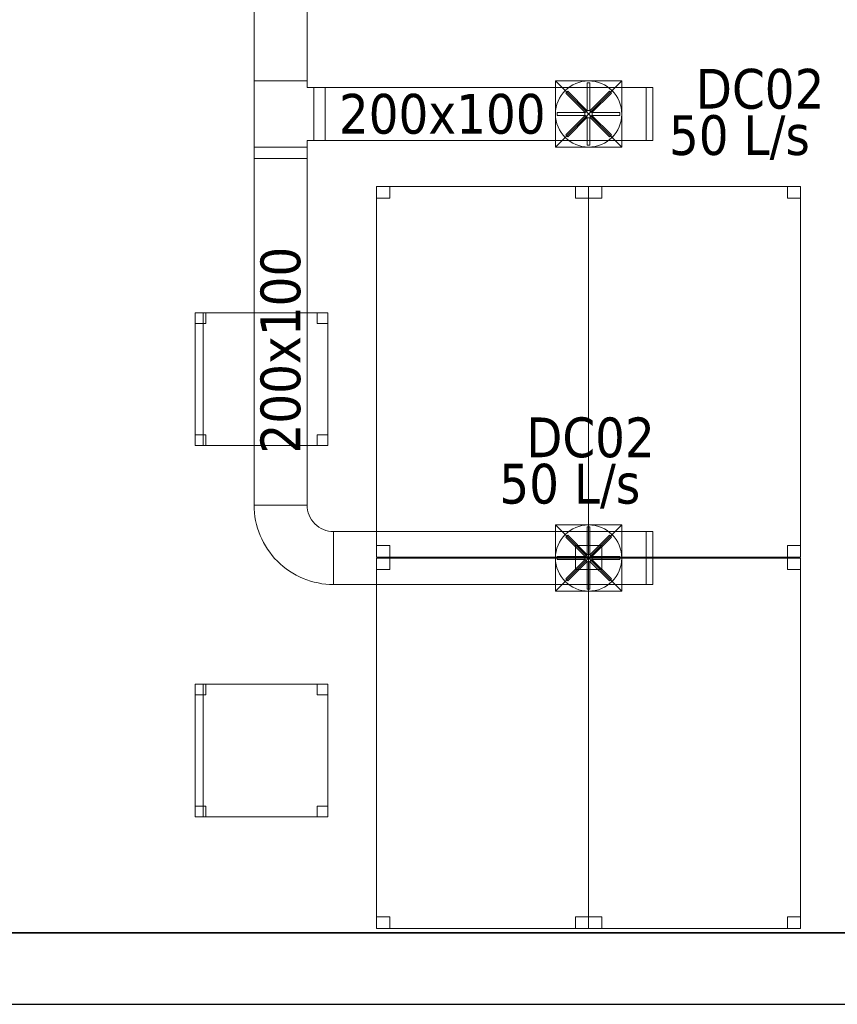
# Model space of a CAD drawing. Header units: metres. Extents: x 397.7 to 427.5, y 12.7 to 28.4.
# Tile 44 of 137: x 411.4 to 414.5, y 12.8 to 16.6. Entities that reach past the tile are written whole.
import ezdxf

# ---------------------------------------------------------------- set-up
doc = ezdxf.new("R2010")
doc.units = ezdxf.units.M
doc.layers.add('01_SUELOS', color=7, linetype='Continuous', lineweight=25, true_color=0x007f00)
for name, color, linetype, lineweight in [('02_MOBILIARIO', 7, 'Continuous', 18), ('A-DETL-____-MBND', 7, 'Continuous', 18), ('A-DETL-GENF-OTLN', 7, 'Continuous', 18), ('A-WALL-____-MCUT', 7, 'Continuous', 25), ('A-WALL-____-OTLN', 7, 'Continuous', 25), ('M-HVAC-CDFF-IDEN', 7, 'Continuous', 30), ('M-HVAC-DUCT-IDEN', 7, 'Continuous', 30), ('M-HVAC-DUCT-OTLN', 7, 'Continuous', 18)]:
    doc.layers.add(name, color=color, linetype=linetype, lineweight=lineweight)
doc.styles.add('Tahoma_2', font='tahoma.ttf', dxfattribs={"height": 0.15})

# ---------------------------------------------------------------- blocks, each defined once
blk = doc.blocks.new('Family - Cadira d_Oficina_P3-156380-06_CLI_AIRE_P3')
at = {"layer": 'A-DETL-____-MBND', "color": 253, "true_color": 0xaaaaaa}
for p, q in [((0, 0), (0, 0.5)), ((0, 0.5), (0.03, 0.5)), ((0.03, 0.5), (0, 0.5)), ((0, 0.5), (0, 0)), ((0, 0.46), (0, 0.5)), ((0, 0.5), (0.04, 0.5)), ((0.04, 0.5), (0, 0.5)), ((0, 0.5), (0, 0.46)), ((0, 0.5), (0.5, 0.5)), ((0, 0), (0, 0.5)), ((0.5, 0.5), (0, 0.5)), ((0, 0.5), (0, 0)), ((0.03, 0.5), (0.03, 0)), ((0.03, 0), (0.03, 0.5)), ((0.04, 0.5), (0.04, 0.46)), ((0.04, 0.46), (0.04, 0.5)), ((0.46, 0.46), (0.46, 0.5)), ((0.46, 0.5), (0.5, 0.5)), ((0.5, 0.5), (0.46, 0.5)), ((0.46, 0.5), (0.46, 0.46)), ((0.5, 0.5), (0.5, 0.46)), ((0.5, 0.46), (0.5, 0.5)), ((0.5, 0.5), (0.5, 0)), ((0.5, 0), (0.5, 0.5)), ((0.04, 0.46), (0, 0.46)), ((0, 0.46), (0.04, 0.46)), ((0.5, 0.46), (0.46, 0.46)), ((0.46, 0.46), (0.5, 0.46)), ((0, 0), (0, 0.04)), ((0, 0.04), (0.04, 0.04)), ((0.04, 0.04), (0, 0.04)), ((0, 0.04), (0, 0)), ((0.04, 0.04), (0.04, 0)), ((0.04, 0), (0.04, 0.04)), ((0.46, 0), (0.46, 0.04)), ((0.46, 0.04), (0.5, 0.04)), ((0.5, 0.04), (0.46, 0.04)), ((0.46, 0.04), (0.46, 0)), ((0.5, 0.04), (0.5, 0)), ((0.5, 0), (0.5, 0.04)), ((0.03, 0), (0, 0)), ((0, 0), (0.03, 0)), ((0.04, 0), (0, 0)), ((0.5, 0), (0, 0)), ((0, 0), (0.5, 0)), ((0.5, 0), (0.46, 0)), ((0.46, 0), (0.5, 0)), ((0, 0), (0.04, 0))]:
    blk.add_line(p, q, dxfattribs=at)
blk = doc.blocks.new('Family - Taula 140X80_P3-156382-06_CLI_AIRE_P3')
at = {"layer": 'A-DETL-____-MBND', "color": 253, "true_color": 0xaaaaaa}
for p, q in [((0, 1.3536), (0, 1.3973)), ((0, 1.3973), (0.05, 1.3973)), ((0.05, 1.3973), (0, 1.3973)), ((0, 1.3973), (0, 1.3536)), ((0, 0), (0, 1.3973)), ((0, 1.3973), (0.8001, 1.3973)), ((0.8001, 1.3973), (0, 1.3973)), ((0, 1.3973), (0, 0)), ((0.05, 1.3973), (0.05, 1.3536)), ((0.05, 1.3536), (0.05, 1.3973)), ((0.7501, 1.3536), (0.7501, 1.3973)), ((0.7501, 1.3973), (0.8001, 1.3973)), ((0.8001, 1.3973), (0.7501, 1.3973)), ((0.7501, 1.3973), (0.7501, 1.3536)), ((0.8001, 1.3973), (0.8001, 0)), ((0.8001, 0), (0.8001, 1.3973)), ((0.8001, 1.3973), (0.8001, 1.3536)), ((0.8001, 1.3536), (0.8001, 1.3973)), ((0.05, 1.3536), (0, 1.3536)), ((0, 1.3536), (0.05, 1.3536)), ((0.8001, 1.3536), (0.7501, 1.3536)), ((0.7501, 1.3536), (0.8001, 1.3536)), ((0, 0), (0, 0.0438)), ((0, 0.0438), (0.05, 0.0438)), ((0.05, 0.0438), (0, 0.0438)), ((0, 0.0438), (0, 0)), ((0.05, 0.0438), (0.05, 0)), ((0.05, 0), (0.05, 0.0438)), ((0.7501, 0), (0.7501, 0.0438)), ((0.7501, 0.0438), (0.8001, 0.0438)), ((0.8001, 0.0438), (0.7501, 0.0438)), ((0.7501, 0.0438), (0.7501, 0)), ((0.8001, 0.0438), (0.8001, 0)), ((0.8001, 0), (0.8001, 0.0438)), ((0.7501, 0), (0.8001, 0)), ((0.05, 0), (0, 0)), ((0, 0), (0.05, 0)), ((0.8001, 0), (0, 0)), ((0, 0), (0.8001, 0)), ((0.8001, 0), (0.7501, 0))]:
    blk.add_line(p, q, dxfattribs=at)
blk = doc.blocks.new('Family - Paviment P3-156431-06_CLI_AIRE_P3')
at = {"layer": '01_SUELOS', "color": 9, "true_color": 0xaad4aa}
for p, q in [((0, 0), (25.4182, 0)), ((25.4182, 0), (0, 0))]:
    blk.add_line(p, q, dxfattribs=at)
blk = doc.blocks.new('Family - Taula 140X80_P3-156515-06_CLI_AIRE_P3')
at = {"layer": 'A-DETL-____-MBND', "color": 253, "true_color": 0xaaaaaa}
for p, q in [((0, 1.3536), (0, 1.3973)), ((0, 1.3973), (0.05, 1.3973)), ((0.05, 1.3973), (0, 1.3973)), ((0, 1.3973), (0, 1.3536)), ((0, 0), (0, 1.3973)), ((0, 1.3973), (0.8001, 1.3973)), ((0.8001, 1.3973), (0, 1.3973)), ((0, 1.3973), (0, 0)), ((0.05, 1.3973), (0.05, 1.3536)), ((0.05, 1.3536), (0.05, 1.3973)), ((0.7501, 1.3536), (0.7501, 1.3973)), ((0.7501, 1.3973), (0.8001, 1.3973)), ((0.8001, 1.3973), (0.7501, 1.3973)), ((0.7501, 1.3973), (0.7501, 1.3536)), ((0.8001, 1.3973), (0.8001, 1.3536)), ((0.8001, 1.3536), (0.8001, 1.3973)), ((0.8001, 1.3973), (0.8001, 0)), ((0.8001, 0), (0.8001, 1.3973)), ((0.05, 1.3536), (0, 1.3536)), ((0, 1.3536), (0.05, 1.3536)), ((0.8001, 1.3536), (0.7501, 1.3536)), ((0.7501, 1.3536), (0.8001, 1.3536)), ((0, 0), (0, 0.0438)), ((0, 0.0438), (0.05, 0.0438)), ((0.05, 0.0438), (0, 0.0438)), ((0, 0.0438), (0, 0)), ((0.05, 0.0438), (0.05, 0)), ((0.05, 0), (0.05, 0.0438)), ((0.7501, 0), (0.7501, 0.0438)), ((0.7501, 0.0438), (0.8001, 0.0438)), ((0.8001, 0.0438), (0.7501, 0.0438)), ((0.7501, 0.0438), (0.7501, 0)), ((0.8001, 0.0438), (0.8001, 0)), ((0.8001, 0), (0.8001, 0.0438)), ((0.7501, 0), (0.8001, 0)), ((0.05, 0), (0, 0)), ((0, 0), (0.05, 0)), ((0.8001, 0), (0, 0)), ((0, 0), (0.8001, 0)), ((0.8001, 0), (0.7501, 0))]:
    blk.add_line(p, q, dxfattribs=at)
blk = doc.blocks.new('Family - Taula 140X80_P3-156555-06_CLI_AIRE_P3')
at = {"layer": 'A-DETL-____-MBND', "color": 253, "true_color": 0xaaaaaa}
for p, q in [((0, 1.3973), (0.8001, 1.3973)), ((0, 0), (0, 1.3973)), ((0.8001, 1.3973), (0, 1.3973)), ((0, 1.3973), (0, 0)), ((0, 1.3973), (0.05, 1.3973)), ((0, 1.3536), (0, 1.3973)), ((0.05, 1.3973), (0, 1.3973)), ((0, 1.3973), (0, 1.3536)), ((0.05, 1.3973), (0.05, 1.3536)), ((0.05, 1.3536), (0.05, 1.3973)), ((0.7501, 1.3973), (0.8001, 1.3973)), ((0.7501, 1.3536), (0.7501, 1.3973)), ((0.8001, 1.3973), (0.7501, 1.3973)), ((0.7501, 1.3973), (0.7501, 1.3536)), ((0.8001, 1.3973), (0.8001, 1.3536)), ((0.8001, 1.3536), (0.8001, 1.3973)), ((0.8001, 1.3973), (0.8001, 0)), ((0.8001, 0), (0.8001, 1.3973)), ((0.05, 1.3536), (0, 1.3536)), ((0, 1.3536), (0.05, 1.3536)), ((0.8001, 1.3536), (0.7501, 1.3536)), ((0.7501, 1.3536), (0.8001, 1.3536)), ((0, 0.0438), (0.05, 0.0438)), ((0, 0), (0, 0.0438)), ((0.05, 0.0438), (0, 0.0438)), ((0, 0.0438), (0, 0)), ((0.05, 0.0438), (0.05, 0)), ((0.05, 0), (0.05, 0.0438)), ((0.7501, 0.0438), (0.8001, 0.0438)), ((0.7501, 0), (0.7501, 0.0438)), ((0.8001, 0.0438), (0.7501, 0.0438)), ((0.7501, 0.0438), (0.7501, 0)), ((0.8001, 0.0438), (0.8001, 0)), ((0.8001, 0), (0.8001, 0.0438)), ((0.8001, 0), (0, 0)), ((0, 0), (0.8001, 0)), ((0, 0), (0.05, 0)), ((0.7501, 0), (0.8001, 0)), ((0.05, 0), (0, 0)), ((0.8001, 0), (0.7501, 0))]:
    blk.add_line(p, q, dxfattribs=at)
blk = doc.blocks.new('Family - Taula 140X80_P3-156560-06_CLI_AIRE_P3')
at = {"layer": 'A-DETL-____-MBND', "color": 253, "true_color": 0xaaaaaa}
for p, q in [((0, 1.3973), (0.05, 1.3973)), ((0, 1.3536), (0, 1.3973)), ((0.05, 1.3973), (0, 1.3973)), ((0, 1.3973), (0, 1.3536)), ((0, 1.3973), (0.8001, 1.3973)), ((0, 0), (0, 1.3973)), ((0.8001, 1.3973), (0, 1.3973)), ((0, 1.3973), (0, 0)), ((0.05, 1.3973), (0.05, 1.3536)), ((0.05, 1.3536), (0.05, 1.3973)), ((0.7501, 1.3973), (0.8001, 1.3973)), ((0.7501, 1.3536), (0.7501, 1.3973)), ((0.8001, 1.3973), (0.7501, 1.3973)), ((0.7501, 1.3973), (0.7501, 1.3536)), ((0.8001, 1.3973), (0.8001, 1.3536)), ((0.8001, 1.3536), (0.8001, 1.3973)), ((0.8001, 1.3973), (0.8001, 0)), ((0.8001, 0), (0.8001, 1.3973)), ((0.05, 1.3536), (0, 1.3536)), ((0, 1.3536), (0.05, 1.3536)), ((0.8001, 1.3536), (0.7501, 1.3536)), ((0.7501, 1.3536), (0.8001, 1.3536)), ((0, 0.0438), (0.05, 0.0438)), ((0, 0), (0, 0.0438)), ((0.05, 0.0438), (0, 0.0438)), ((0, 0.0438), (0, 0)), ((0.05, 0.0438), (0.05, 0)), ((0.05, 0), (0.05, 0.0438)), ((0.7501, 0.0438), (0.8001, 0.0438)), ((0.7501, 0), (0.7501, 0.0438)), ((0.8001, 0.0438), (0.7501, 0.0438)), ((0.7501, 0.0438), (0.7501, 0)), ((0.8001, 0.0438), (0.8001, 0)), ((0.8001, 0), (0.8001, 0.0438)), ((0, 0), (0.05, 0)), ((0.8001, 0), (0, 0)), ((0, 0), (0.8001, 0)), ((0.7501, 0), (0.8001, 0)), ((0.05, 0), (0, 0)), ((0.8001, 0), (0.7501, 0))]:
    blk.add_line(p, q, dxfattribs=at)
blk = doc.blocks.new('Family - Mur P3-156572-06_CLI_AIRE_P3')
at = {"layer": 'A-WALL-____-MCUT', "color": 253, "true_color": 0xaaaaaa}
for p, q in [((25.4717, 0.27), (0.0535, 0.27)), ((0, 0), (25.4157, 0))]:
    blk.add_line(p, q, dxfattribs=at)
at = {"layer": 'A-WALL-____-OTLN', "color": 253, "true_color": 0xaaaaaa}
for p, q in [((25.4717, 0.27), (0.0535, 0.27)), ((0, 0), (25.4157, 0))]:
    blk.add_line(p, q, dxfattribs=at)
at = {"layer": 'A-WALL-____-OTLN', "color": 253, "lineweight": 18, "true_color": 0xaaaaaa}
blk.add_line((0, 0), (25.4157, 0), dxfattribs=at)
blk = doc.blocks.new('Family - Cadira d_Oficina_P3-156647-06_CLI_AIRE_P3')
at = {"layer": 'A-DETL-____-MBND', "color": 253, "true_color": 0xaaaaaa}
for p, q in [((0, 0), (0, 0.5)), ((0, 0.5), (0.03, 0.5)), ((0.03, 0.5), (0, 0.5)), ((0, 0.5), (0, 0)), ((0, 0.46), (0, 0.5)), ((0, 0.5), (0.04, 0.5)), ((0.04, 0.5), (0, 0.5)), ((0, 0.5), (0, 0.46)), ((0, 0.5), (0.5, 0.5)), ((0, 0), (0, 0.5)), ((0.5, 0.5), (0, 0.5)), ((0, 0.5), (0, 0)), ((0.03, 0.5), (0.03, 0)), ((0.03, 0), (0.03, 0.5)), ((0.04, 0.5), (0.04, 0.46)), ((0.04, 0.46), (0.04, 0.5)), ((0.46, 0.46), (0.46, 0.5)), ((0.46, 0.5), (0.5, 0.5)), ((0.5, 0.5), (0.46, 0.5)), ((0.46, 0.5), (0.46, 0.46)), ((0.5, 0.5), (0.5, 0.46)), ((0.5, 0.46), (0.5, 0.5)), ((0.5, 0.5), (0.5, 0)), ((0.5, 0), (0.5, 0.5)), ((0.04, 0.46), (0, 0.46)), ((0, 0.46), (0.04, 0.46)), ((0.5, 0.46), (0.46, 0.46)), ((0.46, 0.46), (0.5, 0.46)), ((0, 0), (0, 0.04)), ((0, 0.04), (0.04, 0.04)), ((0.04, 0.04), (0, 0.04)), ((0, 0.04), (0, 0)), ((0.04, 0.04), (0.04, 0)), ((0.04, 0), (0.04, 0.04)), ((0.46, 0), (0.46, 0.04)), ((0.46, 0.04), (0.5, 0.04)), ((0.5, 0.04), (0.46, 0.04)), ((0.46, 0.04), (0.46, 0)), ((0.5, 0.04), (0.5, 0)), ((0.5, 0), (0.5, 0.04)), ((0.03, 0), (0, 0)), ((0, 0), (0.03, 0)), ((0.04, 0), (0, 0)), ((0.5, 0), (0, 0)), ((0, 0), (0.5, 0)), ((0.5, 0), (0.46, 0)), ((0.46, 0), (0.5, 0)), ((0, 0), (0.04, 0))]:
    blk.add_line(p, q, dxfattribs=at)
blk = doc.blocks.new('LONDR55-XX_ZZ-ARQ-CAA-M3D-Londres55_ifc-1-06_CLI_AIRE_P3')
at = {"layer": '01_SUELOS', "color": 253, "lineweight": 18, "true_color": 0xaaaaaa}
blk.add_blockref('Family - Paviment P3-156431-06_CLI_AIRE_P3', (398.2952, 13.1106), dxfattribs=at)
at = {"layer": '02_MOBILIARIO', "color": 253, "lineweight": 18, "true_color": 0xaaaaaa}
for name, p in [('Family - Taula 140X80_P3-156382-06_CLI_AIRE_P3', (412.7567, 14.5281)), ('Family - Taula 140X80_P3-156560-06_CLI_AIRE_P3', (413.5567, 14.5281)), ('Family - Cadira d_Oficina_P3-156647-06_CLI_AIRE_P3', (412.0725, 14.9492)), ('Family - Taula 140X80_P3-156515-06_CLI_AIRE_P3', (412.7567, 13.1269)), ('Family - Taula 140X80_P3-156555-06_CLI_AIRE_P3', (413.5567, 13.1269)), ('Family - Cadira d_Oficina_P3-156380-06_CLI_AIRE_P3', (412.0725, 13.548))]:
    blk.add_blockref(name, p, dxfattribs=at)
at = {"layer": 'A-WALL-____-OTLN', "color": 253, "lineweight": 18, "true_color": 0xaaaaaa}
blk.add_blockref('Family - Mur P3-156572-06_CLI_AIRE_P3', (398.2417, 12.8406), dxfattribs=at)
blk = doc.blocks.new('M_Codo rectangular - Radio - 1 W-473680-06_CLI_AIRE_P3')
at = {"layer": 'M-HVAC-DUCT-OTLN', "color": 143, "true_color": 0x32aad1}
for p, q in [((-0.1, 0.2), (0.1, 0.2)), ((0.1, 0.2), (-0.1, 0.2)), ((-0.2, 0.1), (-0.2, -0.1)), ((-0.2, -0.1), (-0.2, 0.1))]:
    blk.add_line(p, q, dxfattribs=at)
for radius in [0.1, 0.1, 0.3, 0.3]:
    blk.add_arc((-0.2, 0.2), radius, 270, 0, dxfattribs=at)
blk = doc.blocks.new('M_Te rectangular - Estándar-474646-06_CLI_AIRE_P3')
at = {"layer": 'M-HVAC-DUCT-OTLN', "color": 143, "true_color": 0x32aad1}
for p, q in [((-0.125, 0.1), (-0.125, -0.1)), ((-0.125, -0.1), (-0.125, 0.1)), ((-0.125, 0.1), (0.125, 0.1)), ((0.125, 0.1), (-0.125, 0.1)), ((0.125, -0.1), (0.125, 0.1)), ((0.125, 0.1), (0.125, -0.1)), ((-0.1, -0.1), (-0.125, -0.1)), ((-0.1, -0.1), (-0.125, -0.1)), ((-0.1, -0.1), (-0.1, -0.125)), ((-0.1, -0.125), (-0.1, -0.1)), ((0.1, -0.1), (0.1, -0.125)), ((0.125, -0.1), (0.1, -0.1)), ((0.125, -0.1), (0.1, -0.1)), ((0.1, -0.125), (0.1, -0.1)), ((-0.1, -0.125), (0.1, -0.125)), ((0.1, -0.125), (-0.1, -0.125))]:
    blk.add_line(p, q, dxfattribs=at)
blk = doc.blocks.new('ZYR_03_06_08_01 Difusor Rotacional Circular Impulsió NO PLENUM - DC02-354801-06_CLI_AIRE_P3')
at = {"layer": 'A-DETL-GENF-OTLN', "color": 143, "true_color": 0x32aad1}
for p, q in [((-0.0052, 0.1179), (0.0052, 0.1179)), ((-0.0052, 0.0138), (-0.0052, 0.1179)), ((0.0052, 0.1179), (0.0052, 0.0138)), ((-0.0862, 0.0788), (-0.0788, 0.0862)), ((-0.0125, 0.0052), (-0.0862, 0.0788)), ((-0.0788, 0.0862), (-0.0052, 0.0125)), ((0.0052, 0.0125), (0.0788, 0.0862)), ((0.0862, 0.0788), (0.0125, 0.0052)), ((0.0788, 0.0862), (0.0862, 0.0788)), ((-0.1179, 0.0052), (-0.0138, 0.0052)), ((-0.1179, -0.0052), (-0.1179, 0.0052)), ((-0.0138, 0.0052), (-0.0138, -0.0052)), ((-0.0052, 0.0125), (-0.0125, 0.0052)), ((0.0052, 0.0138), (-0.0052, 0.0138)), ((0.0125, 0.0052), (0.0052, 0.0125)), ((0.0138, 0.0052), (0.1179, 0.0052)), ((0.0138, -0.0052), (0.0138, 0.0052)), ((0.1179, 0.0052), (0.1179, -0.0052)), ((-0.0138, -0.0052), (-0.1179, -0.0052)), ((-0.0862, -0.0788), (-0.0125, -0.0052)), ((-0.0052, -0.0125), (-0.0788, -0.0862)), ((-0.0125, -0.0052), (-0.0052, -0.0125)), ((-0.0052, -0.0138), (0.0052, -0.0138)), ((-0.0052, -0.1179), (-0.0052, -0.0138)), ((0.0052, -0.0125), (0.0125, -0.0052)), ((0.0788, -0.0862), (0.0052, -0.0125)), ((0.0052, -0.0138), (0.0052, -0.1179)), ((0.0125, -0.0052), (0.0862, -0.0788)), ((0.1179, -0.0052), (0.0138, -0.0052)), ((-0.0788, -0.0862), (-0.0862, -0.0788)), ((0.0862, -0.0788), (0.0788, -0.0862)), ((0.0052, -0.1179), (-0.0052, -0.1179))]:
    blk.add_line(p, q, dxfattribs=at)
blk.add_circle((0, 0), 0.125, dxfattribs=at)
blk = doc.blocks.new('M_Transición rectangular - Ángulo - 60 grados-474649-06_CLI_AIRE_P3')
at = {"layer": 'M-HVAC-DUCT-OTLN', "color": 143, "true_color": 0x32aad1}
for p, q in [((0, 0.1), (0, -0.1)), ((0, 0.1), (0.0433, 0.1)), ((0, 0.1), (0.0433, 0.1)), ((0, -0.1), (0, 0.1)), ((0.0433, -0.1), (0.0433, 0.1)), ((0.0433, 0.1), (0.0433, -0.1)), ((0, -0.1), (0.0433, -0.1)), ((0.0433, -0.1), (0, -0.1))]:
    blk.add_line(p, q, dxfattribs=at)
blk = doc.blocks.new('M_Transición de rectangular a redondo - Ángulo - 60 grados-473491-06_CLI_AIRE_P3')
at = {"layer": 'M-HVAC-DUCT-OTLN', "color": 143, "true_color": 0x32aad1}
for p, q in [((401.3159, 15.3001), (401.3159, 15.4251)), ((401.3159, 15.4251), (401.4409, 15.4251)), ((401.3159, 15.4251), (401.3159, 15.1751)), ((401.5659, 15.4251), (401.3159, 15.4251)), ((401.4409, 15.4251), (401.5659, 15.4251)), ((401.5659, 15.4251), (401.5659, 15.3001)), ((401.5659, 15.1751), (401.5659, 15.4251)), ((401.3159, 15.1751), (401.3159, 15.3001)), ((401.5659, 15.3001), (401.5659, 15.1751)), ((401.4409, 15.1751), (401.3159, 15.1751)), ((401.3159, 15.1751), (401.5659, 15.1751)), ((401.5659, 15.1751), (401.4409, 15.1751))]:
    blk.add_line(p, q, dxfattribs=at)
for start, end in [(90, 180), (0, 90), (180, 270), (270, 0)]:
    blk.add_arc((401.4409, 15.3001), 0.125, start, end, dxfattribs=at)
blk = doc.blocks.new('MEP_15_03 Injerto Conducte - Mínimo-474498-06_CLI_AIRE_P3')
at = {"layer": 'M-HVAC-DUCT-OTLN', "color": 143, "true_color": 0x32aad1}
for p, q in [((408.7973, 15.4865), (408.5473, 15.4865)), ((408.5473, 15.4865), (408.5473, 15.2365)), ((408.5473, 15.4865), (408.5473, 15.2365)), ((408.7973, 15.4865), (408.5473, 15.4865)), ((408.7973, 15.2365), (408.7973, 15.4865)), ((408.7973, 15.2365), (408.7973, 15.4865)), ((408.5473, 15.2365), (408.7973, 15.2365)), ((408.5473, 15.2365), (408.7973, 15.2365))]:
    blk.add_line(p, q, dxfattribs=at)
blk = doc.blocks.new('M_Remate rectangular - Estándar-474862-06_CLI_AIRE_P3')
at = {"layer": 'M-HVAC-DUCT-OTLN', "color": 143, "true_color": 0x32aad1}
for p, q in [((0, 0.1), (0, -0.1)), ((0, -0.1), (0, 0.1)), ((0, 0.1), (0.025, 0.1)), ((0.025, 0.1), (0, 0.1)), ((0.025, 0.1), (0.025, -0.1)), ((0.025, -0.1), (0.025, 0.1)), ((0.025, -0.1), (0, -0.1)), ((0.025, -0.1), (0, -0.1))]:
    blk.add_line(p, q, dxfattribs=at)

msp = doc.modelspace()

# ---------------------------------------------------------------- linework, layer by layer
at = {"layer": 'M-HVAC-DUCT-OTLN', "color": 143, "true_color": 0x32aad1}
for p, q in [((412.2945, 16.3243), (412.2945, 19.3651)), ((412.4945, 19.3651), (412.4945, 16.3243)), ((412.4945, 16.3243), (412.2945, 16.3243)), ((413.4317, 16.3243), (413.6817, 16.3243)), ((413.4317, 16.0743), (413.4317, 16.3243)), ((413.6817, 16.0743), (413.4317, 16.3243)), ((413.4317, 16.0743), (413.6817, 16.3243)), ((413.6817, 16.3243), (413.6817, 16.0743)), ((412.5628, 16.2993), (412.5628, 16.0993)), ((412.5628, 16.2993), (413.7745, 16.2993)), ((413.7745, 16.2993), (413.7745, 16.0993)), ((413.7745, 16.0993), (412.5628, 16.0993)), ((413.6817, 16.0743), (413.4317, 16.0743)), ((412.4945, 16.031), (412.2945, 16.031)), ((412.2945, 14.7242), (412.2945, 16.031)), ((412.4945, 16.031), (412.4945, 14.7242)), ((412.4945, 14.7242), (412.2945, 14.7242)), ((413.4317, 14.6492), (413.6817, 14.6492)), ((413.4317, 14.3992), (413.4317, 14.6492)), ((413.6817, 14.3992), (413.4317, 14.6492)), ((413.4317, 14.3992), (413.6817, 14.6492)), ((413.6817, 14.6492), (413.6817, 14.3992)), ((412.5945, 14.6242), (412.5945, 14.4242)), ((412.5945, 14.6242), (413.7745, 14.6242)), ((413.7745, 14.6242), (413.7745, 14.4242)), ((413.7745, 14.4242), (412.5945, 14.4242)), ((413.6817, 14.3992), (413.4317, 14.3992))]:
    msp.add_line(p, q, dxfattribs=at)

# ---------------------------------------------------------------- block references
at = {"lineweight": 5}
msp.add_blockref('LONDR55-XX_ZZ-ARQ-CAA-M3D-Londres55_ifc-1-06_CLI_AIRE_P3', (0, 0), dxfattribs=at)
at = {"layer": 'A-DETL-GENF-OTLN', "color": 143, "true_color": 0x32aad1}
for p in [(413.5567, 16.1993), (413.5567, 14.5242)]:
    msp.add_blockref('ZYR_03_06_08_01 Difusor Rotacional Circular Impulsió NO PLENUM - DC02-354801-06_CLI_AIRE_P3', p, dxfattribs=at)
at = {"layer": 'M-HVAC-DUCT-OTLN', "color": 143, "true_color": 0x32aad1}
for name, p, rotation in [('M_Te rectangular - Estándar-474646-06_CLI_AIRE_P3', (412.3945, 16.1993), 90), ('MEP_15_03 Injerto Conducte - Mínimo-474498-06_CLI_AIRE_P3', (822.229, 31.5608), 180), ('M_Transición rectangular - Ángulo - 60 grados-474649-06_CLI_AIRE_P3', (412.3945, 16.0743), 270), ('M_Codo rectangular - Radio - 1 W-473680-06_CLI_AIRE_P3', (412.3945, 14.5242), 270), ('MEP_15_03 Injerto Conducte - Mínimo-474498-06_CLI_AIRE_P3', (822.229, 29.8857), 180)]:
    msp.add_blockref(name, p, dxfattribs=dict(at, rotation=rotation))
for name, p in [('M_Transición de rectangular a redondo - Ángulo - 60 grados-473491-06_CLI_AIRE_P3', (12.1159, 0.8992)), ('M_Transición rectangular - Ángulo - 60 grados-474649-06_CLI_AIRE_P3', (412.5195, 16.1993)), ('M_Remate rectangular - Estándar-474862-06_CLI_AIRE_P3', (413.7745, 16.1993)), ('M_Transición de rectangular a redondo - Ángulo - 60 grados-473491-06_CLI_AIRE_P3', (12.1159, -0.7759)), ('M_Remate rectangular - Estándar-474862-06_CLI_AIRE_P3', (413.7745, 14.5242))]:
    msp.add_blockref(name, p, dxfattribs=at)

# ---------------------------------------------------------------- texts
at = {"layer": 'M-HVAC-CDFF-IDEN', "char_height": 0.15, "attachment_point": 1, "style": 'Tahoma_2'}
for s, insert, width in [('DC02', (413.9616, 16.3696), 0.577215), ('50 L/s', (413.86, 16.1949), 0.661392), ('DC02', (413.3216, 15.0545), 0.577215), ('50 L/s', (413.22, 14.8798), 0.661392)]:
    msp.add_mtext(s, dxfattribs=dict(at, insert=insert, width=width))
at = {"layer": 'M-HVAC-DUCT-IDEN', "insert": (412.6144, 16.2752), "char_height": 0.15, "width": 0.913924, "attachment_point": 1, "style": 'Tahoma_2'}
msp.add_mtext('200x100', dxfattribs=at)
at = {"layer": 'M-HVAC-DUCT-IDEN', "insert": (412.3186, 14.9184), "char_height": 0.15, "width": 0.913924, "attachment_point": 1, "rotation": 90, "style": 'Tahoma_2'}
msp.add_mtext('200x100', dxfattribs=at)

doc.saveas('drawing.dxf')
